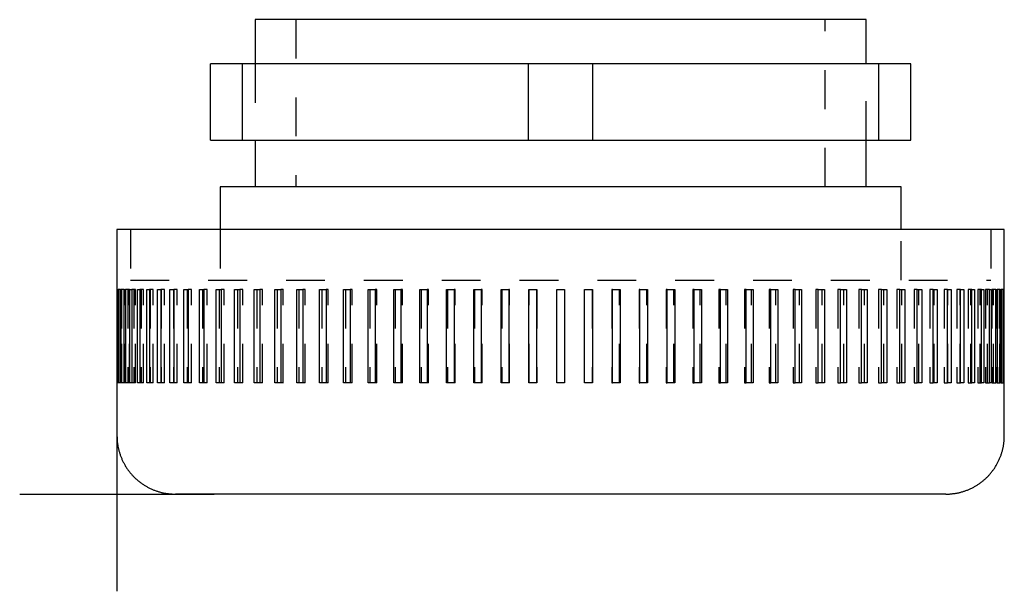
# Model space of a CAD drawing. Extents: x 0.67 to 9.86, y 0.58 to 5.74.
# Tile 2 of 3: x 0.67 to 3.2, y 4.15 to 5.62. Entities that reach past the tile are written whole.
import ezdxf

# ---------------------------------------------------------------- set-up
doc = ezdxf.new("R2010")
doc.units = 0
doc.linetypes.add('CENTERLINE', pattern=[1.25, 0.5, -0.0625, 0.125, -0.0625, 0.5])
doc.linetypes.add('HIDDEN', pattern=[0.1875, 0.0625, -0.0625, 0.0625])
doc.layers.add('3', color=7, linetype='CONTINUOUS')

msp = doc.modelspace()

# ---------------------------------------------------------------- linework, layer by layer
at = {"layer": '3', "color": 30, "linetype": 'CONTINUOUS'}
for p, q in [((2.8403, 5.6205), (1.2703, 5.6205)), ((1.2703, 5.6205), (1.2703, 5.507)), ((2.8403, 5.507), (2.8403, 5.6205)), ((1.1553, 5.3105), (1.1553, 5.507)), ((1.2379, 5.507), (1.1553, 5.507)), ((1.9728, 5.507), (1.2379, 5.507)), ((1.2379, 5.3105), (1.2379, 5.507)), ((2.1379, 5.507), (1.9728, 5.507)), ((1.9728, 5.3105), (1.9728, 5.507)), ((2.8728, 5.507), (2.1379, 5.507)), ((2.1379, 5.3105), (2.1379, 5.507)), ((2.9553, 5.507), (2.8728, 5.507)), ((2.8728, 5.3105), (2.8728, 5.507)), ((2.9553, 5.3105), (2.9553, 5.507)), ((1.1553, 5.3105), (1.2379, 5.3105)), ((1.2379, 5.3105), (1.9728, 5.3105)), ((1.2703, 5.3105), (1.2703, 5.1905)), ((1.9728, 5.3105), (2.1379, 5.3105)), ((2.1379, 5.3105), (2.8728, 5.3105)), ((2.8403, 5.1905), (2.8403, 5.3105)), ((2.8728, 5.3105), (2.9553, 5.3105)), ((2.9303, 5.1905), (1.1803, 5.1905)), ((1.1803, 5.1905), (1.1803, 5.0805)), ((2.9303, 5.0805), (2.9303, 5.1905)), ((2.0553, 5.0805), (0.9153, 5.0805)), ((0.9153, 5.0805), (0.9153, 4.9265)), ((3.1953, 5.0805), (2.0553, 5.0805)), ((3.1953, 4.9265), (3.1953, 5.0805)), ((0.9153, 4.9265), (0.9153, 4.6865)), ((0.917, 4.9265), (0.9153, 4.9265)), ((0.917, 4.9265), (0.9182, 4.9265)), ((0.917, 4.6865), (0.917, 4.9265)), ((0.9182, 4.9265), (0.9182, 4.6865)), ((0.9231, 4.9265), (0.9256, 4.9265)), ((0.9231, 4.6865), (0.9231, 4.9265)), ((0.9256, 4.9265), (0.9256, 4.6865)), ((0.9337, 4.9265), (0.9374, 4.9265)), ((0.9337, 4.6865), (0.9337, 4.9265)), ((0.9374, 4.9265), (0.9374, 4.6865)), ((0.9487, 4.9265), (0.9536, 4.9265)), ((0.9487, 4.6865), (0.9487, 4.9265)), ((0.9536, 4.9265), (0.9536, 4.6865)), ((0.968, 4.9265), (0.9742, 4.9265)), ((0.968, 4.6865), (0.968, 4.9265)), ((0.9742, 4.9265), (0.9742, 4.6865)), ((0.9917, 4.9265), (0.9991, 4.9265)), ((0.9917, 4.6865), (0.9917, 4.9265)), ((0.9991, 4.9265), (0.9991, 4.6865)), ((1.0196, 4.9265), (1.0281, 4.9265)), ((1.0196, 4.6865), (1.0196, 4.9265)), ((1.0281, 4.9265), (1.0281, 4.6865)), ((1.0515, 4.9265), (1.0612, 4.9265)), ((1.0515, 4.6865), (1.0515, 4.9265)), ((1.0612, 4.9265), (1.0612, 4.6865)), ((1.0874, 4.9265), (1.0982, 4.9265)), ((1.0874, 4.6865), (1.0874, 4.9265)), ((1.0982, 4.9265), (1.0982, 4.6865)), ((1.1272, 4.9265), (1.1389, 4.9265)), ((1.1272, 4.6865), (1.1272, 4.9265)), ((1.1389, 4.9265), (1.1389, 4.6865)), ((1.1706, 4.9265), (1.1833, 4.9265)), ((1.1706, 4.6865), (1.1706, 4.9265)), ((1.1833, 4.9265), (1.1833, 4.6865)), ((1.2175, 4.9265), (1.2311, 4.9265)), ((1.2175, 4.6865), (1.2175, 4.9265)), ((1.2311, 4.9265), (1.2311, 4.6865)), ((1.2677, 4.9265), (1.2822, 4.9265)), ((1.2677, 4.6865), (1.2677, 4.9265)), ((1.2822, 4.9265), (1.2822, 4.6865)), ((1.321, 4.9265), (1.3364, 4.9265)), ((1.321, 4.6865), (1.321, 4.9265)), ((1.3364, 4.9265), (1.3364, 4.6865)), ((1.3772, 4.9265), (1.3933, 4.9265)), ((1.3772, 4.6865), (1.3772, 4.9265)), ((1.3933, 4.9265), (1.3933, 4.6865)), ((1.436, 4.9265), (1.4529, 4.9265)), ((1.436, 4.6865), (1.436, 4.9265)), ((1.4529, 4.9265), (1.4529, 4.6865)), ((1.4974, 4.9265), (1.5149, 4.9265)), ((1.4974, 4.6865), (1.4974, 4.9265)), ((1.5149, 4.9265), (1.5149, 4.6865)), ((1.5609, 4.9265), (1.579, 4.9265)), ((1.5609, 4.6865), (1.5609, 4.9265)), ((1.579, 4.9265), (1.579, 4.6865)), ((1.6264, 4.9265), (1.645, 4.9265)), ((1.6264, 4.6865), (1.6264, 4.9265)), ((1.645, 4.9265), (1.645, 4.6865)), ((1.6935, 4.9265), (1.7126, 4.9265)), ((1.6935, 4.6865), (1.6935, 4.9265)), ((1.7126, 4.9265), (1.7126, 4.6865)), ((1.7621, 4.9265), (1.7815, 4.9265)), ((1.7621, 4.6865), (1.7621, 4.9265)), ((1.7815, 4.9265), (1.7815, 4.6865)), ((1.8319, 4.9265), (1.8515, 4.9265)), ((1.8319, 4.6865), (1.8319, 4.9265)), ((1.8515, 4.9265), (1.8515, 4.6865)), ((1.9025, 4.9265), (1.9224, 4.9265)), ((1.9025, 4.6865), (1.9025, 4.9265)), ((1.9224, 4.9265), (1.9224, 4.6865)), ((1.9738, 4.9265), (1.9937, 4.9265)), ((1.9738, 4.9265), (1.9738, 4.9265)), ((1.9738, 4.6865), (1.9738, 4.9265)), ((1.9937, 4.9265), (1.9937, 4.6865)), ((2.0453, 4.9265), (2.0553, 4.9265)), ((2.0453, 4.6865), (2.0453, 4.9265)), ((2.0553, 4.9265), (2.0653, 4.9265)), ((2.0653, 4.9265), (2.0653, 4.6865)), ((2.1169, 4.9265), (2.1369, 4.9265)), ((2.1169, 4.6865), (2.1169, 4.9265)), ((2.1369, 4.9265), (2.1369, 4.6865)), ((2.1883, 4.9265), (2.2081, 4.9265)), ((2.1883, 4.6865), (2.1883, 4.9265)), ((2.2081, 4.9265), (2.2081, 4.6865)), ((2.2591, 4.9265), (2.2788, 4.9265)), ((2.2591, 4.6865), (2.2591, 4.9265)), ((2.2788, 4.9265), (2.2788, 4.6865)), ((2.3291, 4.9265), (2.3485, 4.9265)), ((2.3291, 4.6865), (2.3291, 4.9265)), ((2.3485, 4.9265), (2.3485, 4.6865)), ((2.3981, 4.9265), (2.4171, 4.9265)), ((2.3981, 4.6865), (2.3981, 4.9265)), ((2.4171, 4.9265), (2.4171, 4.6865)), ((2.4657, 4.9265), (2.4843, 4.9265)), ((2.4657, 4.6865), (2.4657, 4.9265)), ((2.4843, 4.9265), (2.4843, 4.6865)), ((2.5317, 4.9265), (2.5498, 4.9265)), ((2.5317, 4.6865), (2.5317, 4.9265)), ((2.5498, 4.9265), (2.5498, 4.6865)), ((2.5958, 4.9265), (2.6133, 4.9265)), ((2.5958, 4.6865), (2.5958, 4.9265)), ((2.6133, 4.9265), (2.6133, 4.6865)), ((2.6577, 4.9265), (2.6746, 4.9265)), ((2.6577, 4.6865), (2.6577, 4.9265)), ((2.6746, 4.9265), (2.6746, 4.6865)), ((2.7173, 4.9265), (2.7335, 4.9265)), ((2.7173, 4.6865), (2.7173, 4.9265)), ((2.7335, 4.9265), (2.7335, 4.6865)), ((2.7743, 4.9265), (2.7897, 4.9265)), ((2.7743, 4.6865), (2.7743, 4.9265)), ((2.7897, 4.9265), (2.7897, 4.6865)), ((2.8284, 4.9265), (2.843, 4.9265)), ((2.8284, 4.6865), (2.8284, 4.9265)), ((2.843, 4.9265), (2.843, 4.6865)), ((2.8795, 4.9265), (2.8932, 4.9265)), ((2.8795, 4.6865), (2.8795, 4.9265)), ((2.8932, 4.9265), (2.8932, 4.6865)), ((2.9273, 4.9265), (2.9401, 4.9265)), ((2.9273, 4.6865), (2.9273, 4.9265)), ((2.9401, 4.9265), (2.9401, 4.6865)), ((2.9717, 4.9265), (2.9835, 4.9265)), ((2.9717, 4.6865), (2.9717, 4.9265)), ((2.9835, 4.9265), (2.9835, 4.6865)), ((3.0125, 4.9265), (3.0232, 4.9265)), ((3.0125, 4.6865), (3.0125, 4.9265)), ((3.0232, 4.9265), (3.0232, 4.6865)), ((3.0495, 4.9265), (3.0591, 4.9265)), ((3.0495, 4.6865), (3.0495, 4.9265)), ((3.0591, 4.9265), (3.0591, 4.6865)), ((3.0826, 4.9265), (3.0911, 4.9265)), ((3.0826, 4.6865), (3.0826, 4.9265)), ((3.0911, 4.9265), (3.0911, 4.6865)), ((3.1116, 4.9265), (3.119, 4.9265)), ((3.1116, 4.6865), (3.1116, 4.9265)), ((3.119, 4.9265), (3.119, 4.6865)), ((3.1364, 4.9265), (3.1426, 4.9265)), ((3.1364, 4.6865), (3.1364, 4.9265)), ((3.1426, 4.9265), (3.1426, 4.6865)), ((3.157, 4.9265), (3.162, 4.9265)), ((3.157, 4.6865), (3.157, 4.9265)), ((3.162, 4.9265), (3.162, 4.6865)), ((3.1733, 4.9265), (3.177, 4.9265)), ((3.1733, 4.6865), (3.1733, 4.9265)), ((3.177, 4.9265), (3.177, 4.6865)), ((3.1851, 4.9265), (3.1876, 4.9265)), ((3.1851, 4.6865), (3.1851, 4.9265)), ((3.1876, 4.9265), (3.1876, 4.6865)), ((3.1925, 4.9265), (3.1937, 4.9265)), ((3.1925, 4.6865), (3.1925, 4.9265)), ((3.1937, 4.9265), (3.1937, 4.6865)), ((3.1953, 4.6865), (3.1953, 4.9265)), ((0.9153, 4.6865), (0.9153, 4.5505)), ((0.9182, 4.6865), (0.917, 4.6865)), ((0.9256, 4.6865), (0.9231, 4.6865)), ((0.9374, 4.6865), (0.9337, 4.6865)), ((0.9536, 4.6865), (0.9487, 4.6865)), ((0.9742, 4.6865), (0.968, 4.6865)), ((0.9991, 4.6865), (0.9917, 4.6865)), ((1.0281, 4.6865), (1.0196, 4.6865)), ((1.0612, 4.6865), (1.0515, 4.6865)), ((1.0982, 4.6865), (1.0874, 4.6865)), ((1.1389, 4.6865), (1.1272, 4.6865)), ((1.1833, 4.6865), (1.1706, 4.6865)), ((1.2311, 4.6865), (1.2175, 4.6865)), ((1.2822, 4.6865), (1.2677, 4.6865)), ((1.3364, 4.6865), (1.321, 4.6865)), ((1.3933, 4.6865), (1.3772, 4.6865)), ((1.4529, 4.6865), (1.436, 4.6865)), ((1.5149, 4.6865), (1.4974, 4.6865)), ((1.579, 4.6865), (1.5609, 4.6865)), ((1.645, 4.6865), (1.6264, 4.6865)), ((1.7126, 4.6865), (1.6935, 4.6865)), ((1.7815, 4.6865), (1.7621, 4.6865)), ((1.8515, 4.6865), (1.8319, 4.6865)), ((1.9224, 4.6865), (1.9025, 4.6865)), ((1.9937, 4.6865), (1.9738, 4.6865)), ((2.0553, 4.6865), (2.0453, 4.6865)), ((2.0653, 4.6865), (2.0553, 4.6865)), ((2.1369, 4.6865), (2.1169, 4.6865)), ((2.2081, 4.6865), (2.1883, 4.6865)), ((2.2788, 4.6865), (2.2591, 4.6865)), ((2.3485, 4.6865), (2.3291, 4.6865)), ((2.4171, 4.6865), (2.3981, 4.6865)), ((2.4843, 4.6865), (2.4657, 4.6865)), ((2.5498, 4.6865), (2.5317, 4.6865)), ((2.6133, 4.6865), (2.5958, 4.6865)), ((2.6746, 4.6865), (2.6577, 4.6865)), ((2.7335, 4.6865), (2.7173, 4.6865)), ((2.7897, 4.6865), (2.7743, 4.6865)), ((2.843, 4.6865), (2.8284, 4.6865)), ((2.8932, 4.6865), (2.8795, 4.6865)), ((2.9401, 4.6865), (2.9273, 4.6865)), ((2.9835, 4.6865), (2.9717, 4.6865)), ((3.0232, 4.6865), (3.0125, 4.6865)), ((3.0591, 4.6865), (3.0495, 4.6865)), ((3.0911, 4.6865), (3.0826, 4.6865)), ((3.119, 4.6865), (3.1116, 4.6865)), ((3.1426, 4.6865), (3.1364, 4.6865)), ((3.162, 4.6865), (3.157, 4.6865)), ((3.177, 4.6865), (3.1733, 4.6865)), ((3.1876, 4.6865), (3.1851, 4.6865)), ((3.1937, 4.6865), (3.1925, 4.6865)), ((3.1953, 4.5505), (3.1953, 4.6865)), ((2.0553, 4.4005), (1.0653, 4.4005)), ((3.0453, 4.4005), (2.0553, 4.4005))]:
    msp.add_line(p, q, dxfattribs=at)
at = {"layer": '3', "color": 30, "linetype": 'HIDDEN'}
for p, q in [((1.3753, 5.6205), (1.3753, 5.1905)), ((2.7353, 5.1905), (2.7353, 5.6205)), ((1.2703, 5.507), (1.2703, 5.3105)), ((2.8403, 5.3105), (2.8403, 5.507)), ((0.9498, 5.0805), (0.9498, 4.9505)), ((1.1803, 5.0805), (1.1803, 4.9505)), ((2.9303, 4.9505), (2.9303, 5.0805)), ((3.1608, 5.0805), (3.1608, 4.9505)), ((0.9498, 4.9505), (3.1608, 4.9505)), ((0.9231, 4.9265), (0.9182, 4.9265)), ((0.9337, 4.9265), (0.9256, 4.9265)), ((0.9269, 4.9265), (0.9269, 4.6865)), ((0.9282, 4.6865), (0.9282, 4.9265)), ((0.933, 4.9265), (0.933, 4.6865)), ((0.9355, 4.6865), (0.9355, 4.9265)), ((0.9472, 4.9265), (0.9374, 4.9265)), ((0.9435, 4.9265), (0.9435, 4.6865)), ((0.9472, 4.6865), (0.9472, 4.9265)), ((0.9472, 4.9265), (0.9472, 4.9265)), ((0.9633, 4.9265), (0.9536, 4.9265)), ((0.9583, 4.9265), (0.9583, 4.6865)), ((0.9633, 4.6865), (0.9633, 4.9265)), ((0.9633, 4.9265), (0.9633, 4.9265)), ((0.9837, 4.9265), (0.9742, 4.9265)), ((0.9775, 4.9265), (0.9775, 4.6865)), ((0.9837, 4.6865), (0.9837, 4.9265)), ((0.9837, 4.9265), (0.9837, 4.9265)), ((1.0084, 4.9265), (0.9991, 4.9265)), ((1.001, 4.9265), (1.001, 4.6865)), ((1.0084, 4.6865), (1.0084, 4.9265)), ((1.0084, 4.9265), (1.0084, 4.9265)), ((1.0371, 4.9265), (1.0281, 4.9265)), ((1.0286, 4.9265), (1.0286, 4.6865)), ((1.0371, 4.6865), (1.0371, 4.9265)), ((1.0371, 4.9265), (1.0371, 4.9265)), ((1.0603, 4.9265), (1.0603, 4.6865)), ((1.0699, 4.9265), (1.0612, 4.9265)), ((1.0699, 4.6865), (1.0699, 4.9265)), ((1.0699, 4.9265), (1.0699, 4.9265)), ((1.0959, 4.9265), (1.0959, 4.6865)), ((1.1066, 4.9265), (1.0982, 4.9265)), ((1.1066, 4.6865), (1.1066, 4.9265)), ((1.1066, 4.9265), (1.1066, 4.9265)), ((1.1353, 4.9265), (1.1353, 4.6865)), ((1.147, 4.9265), (1.1389, 4.9265)), ((1.147, 4.6865), (1.147, 4.9265)), ((1.147, 4.9265), (1.147, 4.9265)), ((1.1783, 4.9265), (1.1783, 4.6865)), ((1.191, 4.9265), (1.1833, 4.9265)), ((1.191, 4.6865), (1.191, 4.9265)), ((1.191, 4.9265), (1.191, 4.9265)), ((1.2247, 4.9265), (1.2247, 4.6865)), ((1.2384, 4.9265), (1.2311, 4.9265)), ((1.2384, 4.6865), (1.2384, 4.9265)), ((1.2384, 4.9265), (1.2385, 4.9265)), ((1.2745, 4.9265), (1.2745, 4.6865)), ((1.2891, 4.9265), (1.2822, 4.9265)), ((1.2891, 4.6865), (1.2891, 4.9265)), ((1.2891, 4.9265), (1.2891, 4.9265)), ((1.3273, 4.9265), (1.3273, 4.6865)), ((1.3427, 4.9265), (1.3364, 4.9265)), ((1.3427, 4.6865), (1.3427, 4.9265)), ((1.3427, 4.9265), (1.3428, 4.9265)), ((1.383, 4.9265), (1.383, 4.6865)), ((1.3992, 4.9265), (1.3933, 4.9265)), ((1.3992, 4.6865), (1.3992, 4.9265)), ((1.3992, 4.9265), (1.3992, 4.9265)), ((1.4414, 4.9265), (1.4414, 4.6865)), ((1.4583, 4.9265), (1.4529, 4.9265)), ((1.4583, 4.6865), (1.4583, 4.9265)), ((1.4583, 4.9265), (1.4583, 4.9265)), ((1.5022, 4.9265), (1.5022, 4.6865)), ((1.5197, 4.9265), (1.5149, 4.9265)), ((1.5197, 4.6865), (1.5197, 4.9265)), ((1.5197, 4.9265), (1.5197, 4.9265)), ((1.5651, 4.9265), (1.5651, 4.6865)), ((1.5832, 4.9265), (1.579, 4.9265)), ((1.5832, 4.6865), (1.5832, 4.9265)), ((1.5832, 4.9265), (1.5833, 4.9265)), ((1.63, 4.9265), (1.63, 4.6865)), ((1.6486, 4.9265), (1.645, 4.9265)), ((1.6486, 4.6865), (1.6486, 4.9265)), ((1.6486, 4.9265), (1.6487, 4.9265)), ((1.6966, 4.9265), (1.6966, 4.6865)), ((1.7156, 4.9265), (1.7126, 4.9265)), ((1.7156, 4.6865), (1.7156, 4.9265)), ((1.7156, 4.9265), (1.7157, 4.9265)), ((1.7646, 4.9265), (1.7646, 4.6865)), ((1.784, 4.9265), (1.7815, 4.9265)), ((1.784, 4.6865), (1.784, 4.9265)), ((1.784, 4.9265), (1.784, 4.9265)), ((1.8338, 4.9265), (1.8338, 4.6865)), ((1.8534, 4.9265), (1.8515, 4.9265)), ((1.8534, 4.6865), (1.8534, 4.9265)), ((1.8534, 4.9265), (1.8534, 4.9265)), ((1.9038, 4.9265), (1.9038, 4.6865)), ((1.9236, 4.9265), (1.9224, 4.9265)), ((1.9236, 4.6865), (1.9236, 4.9265)), ((1.9236, 4.9265), (1.9236, 4.9265)), ((1.9744, 4.6865), (1.9744, 4.9265)), ((1.9937, 4.9265), (1.9944, 4.9265)), ((1.9944, 4.9265), (1.9944, 4.6865)), ((2.0653, 4.9265), (2.0654, 4.9265)), ((2.1163, 4.9265), (2.1169, 4.9265)), ((2.1163, 4.6865), (2.1163, 4.9265)), ((2.1363, 4.9265), (2.1363, 4.6865)), ((2.187, 4.9265), (2.187, 4.6865)), ((2.1883, 4.9265), (2.187, 4.9265)), ((2.2069, 4.6865), (2.2069, 4.9265)), ((2.2572, 4.9265), (2.2572, 4.6865)), ((2.2591, 4.9265), (2.2572, 4.9265)), ((2.2769, 4.6865), (2.2769, 4.9265)), ((2.2788, 4.9265), (2.2788, 4.9265)), ((2.3267, 4.9265), (2.3267, 4.6865)), ((2.3291, 4.9265), (2.3267, 4.9265)), ((2.346, 4.6865), (2.346, 4.9265)), ((2.3485, 4.9265), (2.3485, 4.9265)), ((2.395, 4.9265), (2.395, 4.6865)), ((2.3981, 4.9265), (2.395, 4.9265)), ((2.414, 4.6865), (2.414, 4.9265)), ((2.462, 4.9265), (2.462, 4.6865)), ((2.4657, 4.9265), (2.462, 4.9265)), ((2.4806, 4.6865), (2.4806, 4.9265)), ((2.4843, 4.9265), (2.4843, 4.9265)), ((2.5274, 4.9265), (2.5274, 4.6865)), ((2.5317, 4.9265), (2.5274, 4.9265)), ((2.5455, 4.6865), (2.5455, 4.9265)), ((2.5909, 4.9265), (2.5909, 4.6865)), ((2.5958, 4.9265), (2.5909, 4.9265)), ((2.6085, 4.6865), (2.6085, 4.9265)), ((2.6133, 4.9265), (2.6133, 4.9265)), ((2.6524, 4.9265), (2.6524, 4.6865)), ((2.6577, 4.9265), (2.6524, 4.9265)), ((2.6693, 4.6865), (2.6693, 4.9265)), ((2.7114, 4.9265), (2.7114, 4.6865)), ((2.7173, 4.9265), (2.7114, 4.9265)), ((2.7276, 4.6865), (2.7276, 4.9265)), ((2.7335, 4.9265), (2.7335, 4.9265)), ((2.7679, 4.9265), (2.7679, 4.6865)), ((2.7743, 4.9265), (2.7679, 4.9265)), ((2.7833, 4.6865), (2.7833, 4.9265)), ((2.8216, 4.9265), (2.8216, 4.6865)), ((2.8284, 4.9265), (2.8216, 4.9265)), ((2.8362, 4.6865), (2.8362, 4.9265)), ((2.843, 4.9265), (2.843, 4.9265)), ((2.8722, 4.9265), (2.8722, 4.6865)), ((2.8795, 4.9265), (2.8722, 4.9265)), ((2.8859, 4.6865), (2.8859, 4.9265)), ((2.9196, 4.9265), (2.9196, 4.6865)), ((2.9273, 4.9265), (2.9196, 4.9265)), ((2.9324, 4.6865), (2.9324, 4.9265)), ((2.9401, 4.9265), (2.9401, 4.9265)), ((2.9636, 4.9265), (2.9636, 4.6865)), ((2.9717, 4.9265), (2.9636, 4.9265)), ((2.9754, 4.6865), (2.9754, 4.9265)), ((2.9835, 4.9265), (2.9835, 4.9265)), ((3.0041, 4.9265), (3.0041, 4.6865)), ((3.0125, 4.9265), (3.0041, 4.9265)), ((3.0148, 4.6865), (3.0148, 4.9265)), ((3.0232, 4.9265), (3.0232, 4.9265)), ((3.0407, 4.9265), (3.0407, 4.6865)), ((3.0495, 4.9265), (3.0407, 4.9265)), ((3.0504, 4.6865), (3.0504, 4.9265)), ((3.0735, 4.9265), (3.0735, 4.6865)), ((3.0826, 4.9265), (3.0735, 4.9265)), ((3.082, 4.6865), (3.082, 4.9265)), ((3.1023, 4.9265), (3.1023, 4.6865)), ((3.1116, 4.9265), (3.1023, 4.9265)), ((3.1097, 4.6865), (3.1097, 4.9265)), ((3.1269, 4.9265), (3.1269, 4.6865)), ((3.1364, 4.9265), (3.1269, 4.9265)), ((3.1331, 4.6865), (3.1331, 4.9265)), ((3.1426, 4.9265), (3.1426, 4.9265)), ((3.1473, 4.9265), (3.1473, 4.6865)), ((3.157, 4.9265), (3.1473, 4.9265)), ((3.1523, 4.6865), (3.1523, 4.9265)), ((3.162, 4.9265), (3.162, 4.9265)), ((3.1634, 4.9265), (3.1634, 4.6865)), ((3.1733, 4.9265), (3.1634, 4.9265)), ((3.1672, 4.6865), (3.1672, 4.9265)), ((3.1752, 4.9265), (3.1752, 4.6865)), ((3.1851, 4.9265), (3.177, 4.9265)), ((3.1777, 4.6865), (3.1777, 4.9265)), ((3.1825, 4.9265), (3.1825, 4.6865)), ((3.1837, 4.6865), (3.1837, 4.9265)), ((3.1925, 4.9265), (3.1876, 4.9265)), ((3.1953, 4.9265), (3.1937, 4.9265)), ((0.917, 4.6865), (0.9153, 4.6865)), ((0.9231, 4.6865), (0.9182, 4.6865)), ((0.9337, 4.6865), (0.9256, 4.6865)), ((0.9472, 4.6865), (0.9374, 4.6865)), ((0.9472, 4.6865), (0.9472, 4.6865)), ((0.9633, 4.6865), (0.9536, 4.6865)), ((0.9633, 4.6865), (0.9633, 4.6865)), ((0.9837, 4.6865), (0.9742, 4.6865)), ((0.9837, 4.6865), (0.9837, 4.6865)), ((1.0084, 4.6865), (0.9991, 4.6865)), ((1.0084, 4.6865), (1.0084, 4.6865)), ((1.0371, 4.6865), (1.0281, 4.6865)), ((1.0371, 4.6865), (1.0371, 4.6865)), ((1.0699, 4.6865), (1.0612, 4.6865)), ((1.0699, 4.6865), (1.0699, 4.6865)), ((1.1066, 4.6865), (1.0982, 4.6865)), ((1.1066, 4.6865), (1.1066, 4.6865)), ((1.147, 4.6865), (1.1389, 4.6865)), ((1.147, 4.6865), (1.147, 4.6865)), ((1.191, 4.6865), (1.1833, 4.6865)), ((1.191, 4.6865), (1.191, 4.6865)), ((1.2384, 4.6865), (1.2311, 4.6865)), ((1.2385, 4.6865), (1.2384, 4.6865)), ((1.2891, 4.6865), (1.2822, 4.6865)), ((1.2891, 4.6865), (1.2891, 4.6865)), ((1.3427, 4.6865), (1.3364, 4.6865)), ((1.3428, 4.6865), (1.3427, 4.6865)), ((1.3992, 4.6865), (1.3933, 4.6865)), ((1.3992, 4.6865), (1.3992, 4.6865)), ((1.4583, 4.6865), (1.4529, 4.6865)), ((1.4583, 4.6865), (1.4583, 4.6865)), ((1.5197, 4.6865), (1.5149, 4.6865)), ((1.5197, 4.6865), (1.5197, 4.6865)), ((1.5832, 4.6865), (1.579, 4.6865)), ((1.5833, 4.6865), (1.5832, 4.6865)), ((1.6486, 4.6865), (1.645, 4.6865)), ((1.6487, 4.6865), (1.6486, 4.6865)), ((1.7156, 4.6865), (1.7126, 4.6865)), ((1.7157, 4.6865), (1.7156, 4.6865)), ((1.784, 4.6865), (1.7815, 4.6865)), ((1.784, 4.6865), (1.784, 4.6865)), ((1.8534, 4.6865), (1.8515, 4.6865)), ((1.8534, 4.6865), (1.8534, 4.6865)), ((1.9236, 4.6865), (1.9224, 4.6865)), ((1.9236, 4.6865), (1.9236, 4.6865)), ((1.9944, 4.6865), (1.9937, 4.6865)), ((2.0654, 4.6865), (2.0653, 4.6865)), ((2.1169, 4.6865), (2.1163, 4.6865)), ((2.187, 4.6865), (2.1883, 4.6865)), ((2.2572, 4.6865), (2.2591, 4.6865)), ((2.2788, 4.6865), (2.2788, 4.6865)), ((2.3267, 4.6865), (2.3291, 4.6865)), ((2.3485, 4.6865), (2.3485, 4.6865)), ((2.395, 4.6865), (2.3981, 4.6865)), ((2.462, 4.6865), (2.4657, 4.6865)), ((2.4843, 4.6865), (2.4843, 4.6865)), ((2.5274, 4.6865), (2.5317, 4.6865)), ((2.5909, 4.6865), (2.5958, 4.6865)), ((2.6133, 4.6865), (2.6133, 4.6865)), ((2.6524, 4.6865), (2.6577, 4.6865)), ((2.7114, 4.6865), (2.7173, 4.6865)), ((2.7335, 4.6865), (2.7335, 4.6865)), ((2.7679, 4.6865), (2.7743, 4.6865)), ((2.8216, 4.6865), (2.8284, 4.6865)), ((2.843, 4.6865), (2.843, 4.6865)), ((2.8722, 4.6865), (2.8795, 4.6865)), ((2.9196, 4.6865), (2.9273, 4.6865)), ((2.9401, 4.6865), (2.9401, 4.6865)), ((2.9636, 4.6865), (2.9717, 4.6865)), ((2.9835, 4.6865), (2.9835, 4.6865)), ((3.0041, 4.6865), (3.0125, 4.6865)), ((3.0232, 4.6865), (3.0232, 4.6865)), ((3.0407, 4.6865), (3.0495, 4.6865)), ((3.0735, 4.6865), (3.0826, 4.6865)), ((3.1023, 4.6865), (3.1116, 4.6865)), ((3.1269, 4.6865), (3.1364, 4.6865)), ((3.1426, 4.6865), (3.1426, 4.6865)), ((3.1473, 4.6865), (3.157, 4.6865)), ((3.162, 4.6865), (3.162, 4.6865)), ((3.1634, 4.6865), (3.1733, 4.6865)), ((3.177, 4.6865), (3.1851, 4.6865)), ((3.1876, 4.6865), (3.1925, 4.6865)), ((3.1937, 4.6865), (3.1953, 4.6865))]:
    msp.add_line(p, q, dxfattribs=at)
at = {"layer": '3', "color": 7, "linetype": 'CENTERLINE'}
for p, q in [((0.9153, 4.6505), (0.9153, 4.1505)), ((0.6653, 4.4005), (1.1653, 4.4005))]:
    msp.add_line(p, q, dxfattribs=at)
at = {"layer": '3', "color": 30, "linetype": 'CONTINUOUS'}
for points in [[(0.9153, 4.5505), (0.9154, 4.5469, 0.006148), (0.9155, 4.5433, 0.00597), (0.9157, 4.5397, 0.005927), (0.916, 4.5361, 0.006059), (0.9164, 4.5324, 0.006122), (0.9169, 4.5287, 0.006169), (0.9175, 4.525, 0.006203), (0.9182, 4.5213, 0.006268), (0.919, 4.5176, 0.006307), (0.9199, 4.5139, 0.006363), (0.9209, 4.5101, 0.006398), (0.922, 4.5064, 0.006452), (0.9232, 4.5027, 0.006484), (0.9245, 4.4989, 0.006533), (0.9259, 4.4952, 0.006563), (0.9274, 4.4916, 0.006607), (0.929, 4.4879, 0.006633), (0.9307, 4.4843, 0.006672), (0.9326, 4.4807, 0.006695), (0.9345, 4.4771, 0.006729), (0.9365, 4.4736, 0.006749), (0.9387, 4.4701, 0.006777), (0.9409, 4.4667, 0.006792), (0.9433, 4.4633, 0.006814), (0.9457, 4.46, 0.006826), (0.9482, 4.4567, 0.006842), (0.9509, 4.4535, 0.00685), (0.9536, 4.4504, 0.00686), (0.9564, 4.4474, 0.006864), (0.9593, 4.4444, 0.006867), (0.9622, 4.4415, 0.006867), (0.9653, 4.4387, 0.006864), (0.9684, 4.436, 0.00686), (0.9716, 4.4334, 0.00685), (0.9749, 4.4308, 0.006842), (0.9782, 4.4284, 0.006827), (0.9815, 4.426, 0.006814), (0.985, 4.4238, 0.006792), (0.9885, 4.4217, 0.006777), (0.992, 4.4196, 0.006749), (0.9955, 4.4177, 0.006729), (0.9991, 4.4159, 0.006692), (1.0028, 4.4141, 0.006673), (1.0064, 4.4125, 0.006644), (1.0101, 4.411, 0.006604), (1.0138, 4.4096, 0.006526), (1.0175, 4.4083, 0.006544), (1.0213, 4.4071, 0.006608), (1.025, 4.406, 0.006414), (1.0287, 4.405, 0.005989), (1.0324, 4.4041, 0.006495), (1.0362, 4.4033, 0.00756), (1.04, 4.4026, 0.00585), (1.0436, 4.402, 0.002309), (1.0468, 4.4016, 0.007895), (1.0509, 4.4012, 0.01336), (1.0572, 4.4008, 0.006697), (1.0653, 4.4005, 0.003632)], [(3.0453, 4.4005), (3.0489, 4.4005, 0.006148), (3.0525, 4.4006, 0.00597), (3.0561, 4.4008, 0.005927), (3.0597, 4.4012, 0.006059), (3.0634, 4.4016, 0.006122), (3.0671, 4.402, 0.006169), (3.0708, 4.4026, 0.006203), (3.0745, 4.4033, 0.006268), (3.0782, 4.4041, 0.006307), (3.0819, 4.405, 0.006363), (3.0857, 4.406, 0.006398), (3.0894, 4.4071, 0.006452), (3.0931, 4.4083, 0.006484), (3.0969, 4.4096, 0.006533), (3.1006, 4.411, 0.006563), (3.1042, 4.4125, 0.006607), (3.1079, 4.4141, 0.006633), (3.1115, 4.4159, 0.006672), (3.1151, 4.4177, 0.006695), (3.1187, 4.4196, 0.006729), (3.1222, 4.4217, 0.006749), (3.1257, 4.4238, 0.006777), (3.1291, 4.426, 0.006792), (3.1325, 4.4284, 0.006815), (3.1358, 4.4308, 0.006826), (3.1391, 4.4334, 0.006842), (3.1423, 4.436, 0.00685), (3.1454, 4.4387, 0.00686), (3.1484, 4.4415, 0.006864), (3.1514, 4.4444, 0.006867), (3.1543, 4.4474, 0.006867), (3.1571, 4.4504, 0.006864), (3.1598, 4.4535, 0.00686), (3.1624, 4.4567, 0.00685), (3.165, 4.46, 0.006842), (3.1674, 4.4633, 0.006827), (3.1698, 4.4667, 0.006814), (3.172, 4.4701, 0.006792), (3.1741, 4.4736, 0.006777), (3.1762, 4.4771, 0.006749), (3.1781, 4.4807, 0.006729), (3.1799, 4.4843, 0.006692), (3.1817, 4.4879, 0.006673), (3.1833, 4.4916, 0.006644), (3.1848, 4.4952, 0.006604), (3.1862, 4.4989, 0.006526), (3.1875, 4.5027, 0.006544), (3.1887, 4.5064, 0.006608), (3.1898, 4.5101, 0.006414), (3.1908, 4.5139, 0.005989), (3.1917, 4.5176, 0.006495), (3.1925, 4.5213, 0.00756), (3.1932, 4.5251, 0.00585), (3.1938, 4.5287, 0.002309), (3.1942, 4.532, 0.007895), (3.1946, 4.5361, 0.01336), (3.195, 4.5423, 0.006697), (3.1953, 4.5505, 0.003632)]]:
    msp.add_lwpolyline(points, format="xyb", dxfattribs=at)

doc.saveas('drawing.dxf')
